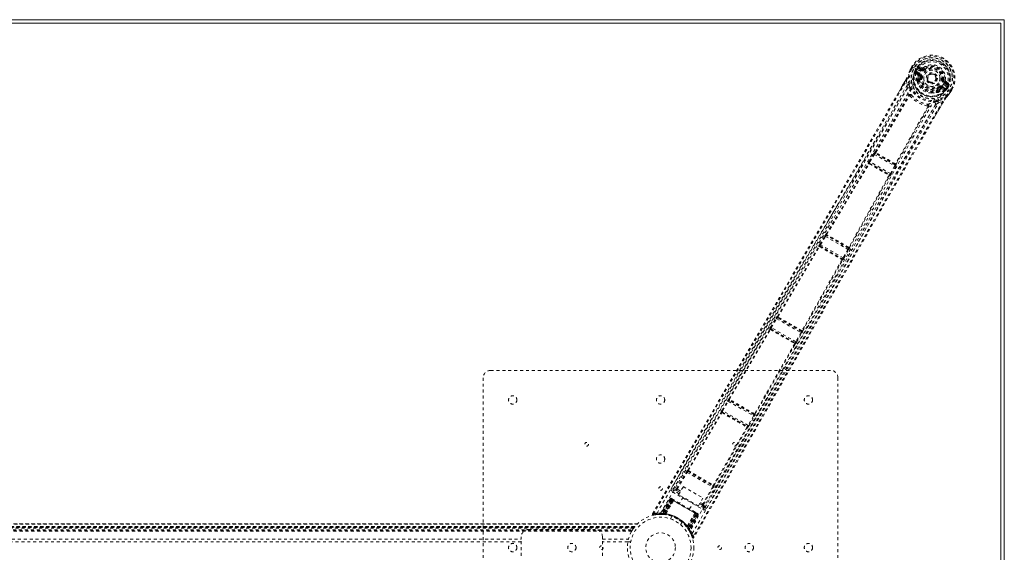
# Model space of a CAD drawing. Header units: inches. Extents: x 13.9 to 73.4, y 20.6 to 56.4.
# Tile 6 of 6: x 40.1 to 73.4, y 38.3 to 56.4. Entities that reach past the tile are written whole.
import ezdxf

# ---------------------------------------------------------------- set-up
doc = ezdxf.new("R2010")
doc.units = ezdxf.units.IN
doc.header["$MEASUREMENT"] = 0
doc.linetypes.add('SLD-Dashed', pattern=[0.075, 0.05, -0.025])
doc.linetypes.add('SLD-Solid', pattern=[0])

msp = doc.modelspace()

# ---------------------------------------------------------------- linework, layer by layer
at = {"color": 7, "linetype": 'SLD-Solid', "lineweight": 15}
for p, q in [((73.386, 56.364), (13.886, 56.364)), ((73.386, 20.614), (73.386, 56.364)), ((73.268, 56.246), (14.004, 56.246)), ((73.268, 56.246), (14.004, 56.246)), ((73.268, 20.732), (73.268, 56.246)), ((73.268, 20.732), (73.268, 56.246))]:
    msp.add_line(p, q, dxfattribs=at)
at = {"color": 7, "linetype": 'SLD-Dashed', "lineweight": 0}
for p, q in [((70.201, 54.665), (70.199, 54.661)), ((70.262, 54.774), (70.224, 54.706)), ((70.264, 54.773), (70.224, 54.704)), ((70.224, 54.706), (70.224, 54.706)), ((70.288, 54.759), (70.25, 54.692)), ((70.266, 54.772), (70.262, 54.774)), ((70.312, 54.745), (70.266, 54.772)), ((70.332, 54.733), (70.312, 54.745)), ((70.458, 54.661), (70.332, 54.733)), ((70.357, 54.635), (70.393, 54.698)), ((70.357, 54.634), (70.357, 54.635)), ((70.383, 54.621), (70.357, 54.634)), ((70.383, 54.62), (70.378, 54.6)), ((70.378, 54.6), (70.386, 54.614)), ((70.419, 54.683), (70.384, 54.621)), ((70.386, 54.614), (70.423, 54.68)), ((70.423, 54.68), (70.419, 54.683)), ((70.458, 54.661), (70.458, 54.661)), ((70.594, 54.647), (70.494, 54.706)), ((70.615, 54.739), (70.5, 54.778)), ((70.509, 54.731), (70.62, 54.691)), ((70.609, 54.673), (70.509, 54.731)), ((70.62, 54.691), (70.609, 54.673)), ((70.693, 54.699), (70.708, 54.679)), ((69.747, 53.795), (70.051, 54.321)), ((70.076, 54.305), (70.102, 54.158)), ((70.14, 54.496), (70.146, 54.513)), ((70.372, 54.578), (70.373, 54.573)), ((70.373, 54.573), (70.376, 54.56)), ((70.466, 54.483), (70.376, 54.56)), ((70.506, 54.494), (70.407, 54.58)), ((70.407, 54.58), (70.518, 54.516)), ((70.422, 54.606), (70.533, 54.542)), ((70.444, 54.269), (70.443, 54.291)), ((70.451, 54.314), (70.47, 54.348)), ((70.492, 54.339), (70.473, 54.305)), ((70.506, 54.494), (70.518, 54.516)), ((70.533, 54.431), (70.525, 54.335)), ((70.533, 54.431), (70.532, 54.453)), ((70.562, 54.427), (70.533, 54.431)), ((71.071, 54.302), (71.063, 54.29)), ((71.075, 54.31), (71.071, 54.302)), ((71.308, 54.333), (71.332, 54.33)), ((71.391, 54.322), (71.332, 54.33)), ((71.332, 54.33), (71.332, 54.322)), ((71.497, 54.202), (71.406, 54.282)), ((71.102, 54.003), (71.18, 54.057)), ((71.102, 53.942), (71.121, 53.975)), ((71.12, 53.928), (71.14, 53.961)), ((71.14, 53.961), (71.224, 54.019)), ((71.18, 54.057), (71.163, 54.081)), ((71.249, 54.065), (71.261, 54.087)), ((71.373, 54.022), (71.249, 54.065)), ((71.259, 54.025), (71.37, 53.986)), ((71.261, 54.087), (71.373, 54.022)), ((71.276, 54.113), (71.388, 54.048)), ((71.438, 54.16), (71.337, 54.219)), ((71.362, 54.262), (71.352, 54.244)), ((71.453, 54.186), (71.352, 54.244)), ((71.362, 54.262), (71.453, 54.186)), ((71.37, 53.986), (71.371, 53.986)), ((71.37, 53.986), (71.37, 53.986)), ((71.384, 53.99), (71.371, 53.986)), ((71.384, 53.99), (71.388, 53.991)), ((71.384, 53.99), (71.384, 53.99)), ((71.419, 54.022), (71.403, 54.001)), ((71.419, 54.022), (71.405, 54.008)), ((71.405, 54.008), (71.413, 54.021)), ((71.413, 54.021), (71.451, 54.087)), ((71.417, 54.107), (71.417, 54.107)), ((71.417, 54.107), (71.563, 54.022)), ((71.42, 54.023), (71.456, 54.084)), ((71.444, 54.006), (71.42, 54.022)), ((71.445, 54.007), (71.444, 54.006)), ((71.482, 54.07), (71.445, 54.007)), ((71.451, 54.087), (71.456, 54.084)), ((71.451, 54.087), (71.451, 54.087)), ((71.548, 53.942), (71.587, 54.009)), ((71.563, 54.022), (71.609, 53.996)), ((71.571, 53.927), (71.611, 53.995)), ((71.613, 53.994), (71.573, 53.927)), ((71.613, 53.994), (71.609, 53.996)), ((69.02, 51.878), (70.147, 53.79)), ((69.041, 51.868), (70.169, 53.781)), ((70.153, 53.807), (70.153, 53.807)), ((70.169, 53.782), (70.169, 53.781)), ((71.104, 53.909), (71.084, 53.899)), ((71.549, 53.887), (71.547, 53.883)), ((71.573, 53.927), (71.573, 53.927)), ((70.799, 53.417), (69.707, 51.484)), ((69.726, 51.47), (70.818, 53.403)), ((70.8, 53.417), (70.8, 53.417)), ((70.831, 53.416), (70.831, 53.416)), ((71.326, 53.585), (71.039, 53.088)), ((71.159, 53.547), (71.3, 53.599)), ((68.813, 51.569), (68.967, 51.82)), ((68.838, 51.554), (68.992, 51.805)), ((68.967, 51.82), (68.982, 51.844)), ((68.992, 51.805), (69.677, 51.41)), ((69.016, 51.879), (69.02, 51.878)), ((69.026, 51.837), (69.03, 51.836)), ((69.688, 51.455), (69.026, 51.837)), ((68.79, 51.491), (68.783, 51.5)), ((68.83, 51.502), (68.823, 51.511)), ((68.823, 51.511), (69.506, 51.116)), ((69.536, 51.151), (68.838, 51.554)), ((69.677, 51.41), (69.536, 51.151)), ((69.562, 51.136), (69.703, 51.396)), ((69.685, 51.458), (69.688, 51.455)), ((69.699, 51.483), (69.699, 51.483)), ((69.703, 51.396), (69.715, 51.421)), ((69.729, 51.467), (69.726, 51.47)), ((69.485, 51.098), (69.485, 51.098)), ((69.506, 51.116), (69.495, 51.118)), ((69.506, 51.078), (69.518, 51.076)), ((67.144, 48.761), (67.314, 49.041)), ((67.169, 48.745), (67.339, 49.025)), ((67.339, 49.025), (68.096, 48.588)), ((67.36, 49.101), (67.362, 49.1)), ((67.37, 49.059), (67.373, 49.059)), ((68.11, 48.632), (67.37, 49.059)), ((65.71, 46.316), (67.116, 48.687)), ((65.73, 46.306), (67.136, 48.677)), ((67.116, 48.687), (67.112, 48.693)), ((67.156, 48.698), (67.152, 48.703)), ((67.152, 48.703), (67.911, 48.265)), ((67.939, 48.301), (67.169, 48.745)), ((68.108, 48.634), (68.11, 48.632)), ((68.151, 48.644), (68.15, 48.646)), ((68.096, 48.588), (67.939, 48.301)), ((67.965, 48.287), (68.122, 48.574)), ((67.896, 48.239), (66.546, 45.835)), ((66.564, 45.822), (67.915, 48.226)), ((67.911, 48.265), (67.904, 48.266)), ((67.915, 48.226), (67.922, 48.225)), ((65.708, 46.316), (65.71, 46.316)), ((65.483, 45.952), (65.663, 46.255)), ((65.508, 45.937), (65.689, 46.24)), ((65.689, 46.24), (66.509, 45.767)), ((65.719, 46.275), (65.72, 46.275)), ((66.524, 45.81), (65.719, 46.275)), ((65.724, 46.273), (65.724, 46.273)), ((64.072, 43.518), (65.453, 45.88)), ((64.092, 43.508), (65.473, 45.87)), ((65.453, 45.88), (65.45, 45.884)), ((65.494, 45.891), (65.491, 45.895)), ((65.491, 45.895), (66.309, 45.423)), ((65.497, 45.889), (65.497, 45.889)), ((66.337, 45.459), (65.508, 45.937)), ((66.509, 45.767), (66.337, 45.459)), ((66.363, 45.444), (66.535, 45.752)), ((66.519, 45.814), (66.52, 45.813)), ((66.523, 45.811), (66.524, 45.81)), ((66.565, 45.821), (66.564, 45.822)), ((66.297, 45.395), (64.942, 43.018)), ((64.96, 43.006), (66.315, 45.382)), ((66.301, 45.425), (66.301, 45.425)), ((66.309, 45.423), (66.304, 45.423)), ((66.315, 45.382), (66.32, 45.382)), ((56.011, 44.489), (67.511, 44.489)), ((55.761, 32.739), (55.761, 44.239)), ((67.761, 44.239), (67.761, 32.739)), ((63.839, 43.138), (64.026, 43.458)), ((63.864, 43.123), (64.052, 43.443)), ((64.052, 43.443), (64.905, 42.95)), ((64.071, 43.519), (64.072, 43.518)), ((64.081, 43.478), (64.083, 43.477)), ((64.92, 42.993), (64.081, 43.478)), ((64.087, 43.476), (64.087, 43.475)), ((62.68, 41.113), (63.81, 43.066)), ((62.699, 41.103), (63.829, 43.056)), ((63.81, 43.066), (63.807, 43.07)), ((63.85, 43.077), (63.848, 43.081)), ((63.848, 43.081), (64.693, 42.592)), ((63.854, 43.075), (63.853, 43.075)), ((64.722, 42.628), (63.864, 43.123)), ((64.916, 42.997), (64.916, 42.997)), ((64.919, 42.995), (64.92, 42.993)), ((64.961, 43.004), (64.96, 43.006)), ((64.905, 42.95), (64.722, 42.628)), ((64.748, 42.613), (64.931, 42.936)), ((64.682, 42.564), (63.555, 40.608)), ((63.573, 40.597), (64.7, 42.552)), ((64.686, 42.594), (64.685, 42.595)), ((64.693, 42.592), (64.689, 42.593)), ((64.7, 42.552), (64.704, 42.552)), ((62.303, 40.482), (62.634, 41.052)), ((62.329, 40.467), (62.66, 41.037)), ((62.66, 41.037), (63.518, 40.542)), ((62.679, 41.113), (62.68, 41.113)), ((62.689, 41.072), (62.69, 41.072)), ((62.689, 41.072), (63.533, 40.585)), ((62.134, 40.496), (62.186, 40.466)), ((62.166, 40.373), (63.189, 39.782)), ((62.186, 40.466), (62.182, 40.456)), ((62.186, 40.465), (62.182, 40.456)), ((62.188, 40.469), (62.187, 40.468)), ((62.389, 40.314), (62.196, 40.425)), ((62.305, 40.429), (62.418, 40.363)), ((62.44, 40.402), (62.329, 40.467)), ((62.371, 40.282), (62.528, 40.554)), ((62.528, 40.554), (63.194, 40.169)), ((63.518, 40.542), (63.189, 39.97)), ((63.215, 39.955), (63.544, 40.527)), ((63.533, 40.586), (63.533, 40.585)), ((63.574, 40.596), (63.573, 40.597)), ((62.085, 40.145), (61.764, 39.631)), ((62.097, 40.138), (61.78, 39.631)), ((62.115, 40.132), (61.8, 39.628)), ((62.113, 40.129), (61.802, 39.631)), ((61.84, 39.643), (62.119, 40.125)), ((62.131, 40.119), (61.855, 39.642)), ((62.147, 40.109), (61.875, 39.64)), ((61.878, 39.627), (62.171, 40.096)), ((62.172, 40.095), (61.88, 39.627)), ((61.929, 39.63), (62.195, 40.081)), ((62.198, 40.08), (61.933, 39.63)), ((62.097, 40.138), (62.085, 40.145)), ((62.085, 40.145), (62.119, 40.125)), ((62.171, 40.096), (62.113, 40.129)), ((62.119, 40.125), (62.998, 39.618)), ((62.987, 39.624), (62.131, 40.119)), ((62.147, 40.109), (62.971, 39.634)), ((62.2, 40.112), (62.153, 40.139)), ((62.171, 40.096), (62.172, 40.095)), ((62.198, 40.08), (62.195, 40.081)), ((63.037, 39.897), (62.371, 40.282)), ((62.521, 40.195), (62.404, 39.994)), ((62.742, 39.799), (62.858, 40)), ((63.194, 40.169), (63.037, 39.897)), ((63.084, 39.979), (63.168, 39.93)), ((63.106, 40.018), (63.189, 39.97)), ((61.491, 39.636), (61.517, 39.621)), ((61.764, 39.631), (61.78, 39.631)), ((61.802, 39.631), (61.878, 39.627)), ((61.838, 39.614), (61.84, 39.643)), ((61.872, 39.611), (61.875, 39.64)), ((61.88, 39.627), (61.878, 39.627)), ((61.929, 39.63), (61.933, 39.63)), ((62.663, 39.209), (62.92, 39.663)), ((62.922, 39.662), (62.665, 39.205)), ((62.687, 39.161), (62.946, 39.648)), ((62.947, 39.647), (62.688, 39.16)), ((62.7, 39.164), (62.971, 39.634)), ((62.922, 39.662), (62.92, 39.663)), ((62.993, 39.654), (62.946, 39.681)), ((62.946, 39.648), (62.947, 39.647)), ((63.005, 39.614), (62.947, 39.647)), ((63.219, 39.834), (63.055, 39.929)), ((63.253, 39.837), (63.26, 39.846)), ((63.253, 39.837), (63.259, 39.845)), ((63.26, 39.846), (63.313, 39.816)), ((63.261, 39.848), (63.262, 39.849)), ((60.976, 39.294), (26.295, 39.294)), ((26.297, 39.294), (60.975, 39.294)), ((60.974, 39.294), (26.297, 39.294)), ((60.975, 39.294), (60.974, 39.294)), ((61.655, 39.611), (61.523, 39.591)), ((61.636, 39.61), (61.66, 39.614)), ((61.783, 39.616), (61.662, 39.612)), ((61.739, 39.617), (61.755, 39.617)), ((61.776, 39.617), (61.851, 39.613)), ((61.851, 39.613), (61.852, 39.613)), ((61.854, 39.613), (61.852, 39.613)), ((61.903, 39.606), (61.869, 39.609)), ((62.141, 39.548), (62.093, 39.464)), ((62.439, 39.264), (62.487, 39.348)), ((62.987, 39.624), (62.712, 39.147)), ((62.999, 39.618), (62.72, 39.135)), ((62.727, 39.093), (63.006, 39.617)), ((63.005, 39.614), (62.729, 39.095)), ((63.021, 39.605), (62.74, 39.077)), ((63.032, 39.598), (62.748, 39.063)), ((62.987, 39.624), (63.021, 39.605)), ((63.032, 39.598), (63.021, 39.605)), ((26.309, 39.282), (60.963, 39.282)), ((26.379, 39.204), (60.892, 39.204)), ((60.892, 39.204), (26.379, 39.204)), ((60.888, 39.2), (26.383, 39.2)), ((26.386, 39.196), (60.885, 39.196)), ((60.885, 39.196), (26.386, 39.196)), ((60.881, 39.19), (26.391, 39.19)), ((26.398, 39.181), (60.873, 39.181)), ((26.399, 39.18), (60.872, 39.18)), ((60.871, 39.178), (26.4, 39.178)), ((60.869, 39.176), (26.402, 39.176)), ((60.847, 39.145), (26.425, 39.145)), ((26.463, 39.088), (60.808, 39.088)), ((26.479, 39.062), (60.793, 39.062)), ((26.489, 39.045), (60.782, 39.045)), ((57.296, 39.104), (59.546, 39.104)), ((60.808, 39.088), (60.811, 39.092)), ((60.857, 39.16), (60.885, 39.196)), ((60.888, 39.2), (60.892, 39.204)), ((62.646, 39.188), (62.65, 39.183)), ((62.663, 39.209), (62.665, 39.205)), ((62.7, 39.164), (62.677, 39.147)), ((62.688, 39.16), (62.687, 39.161)), ((62.687, 39.132), (62.688, 39.131)), ((62.688, 39.16), (62.729, 39.095)), ((62.688, 39.13), (62.689, 39.129)), ((62.689, 39.129), (62.73, 39.066)), ((62.695, 39.121), (62.696, 39.118)), ((62.737, 39.055), (62.745, 39.041)), ((62.74, 39.077), (62.748, 39.063)), ((62.74, 39.048), (62.748, 39.034)), ((30.226, 38.771), (57.046, 38.771)), ((57.046, 38.687), (30.226, 38.687)), ((57.046, 38.771), (57.046, 38.854)), ((57.046, 38.208), (57.046, 38.771)), ((59.796, 38.854), (59.796, 38.771)), ((59.796, 38.208), (59.796, 38.771)), ((59.796, 38.771), (60.672, 38.771)), ((60.653, 38.687), (59.796, 38.687)), ((60.75, 38.689), (60.654, 38.689))]:
    msp.add_line(p, q, dxfattribs=at)
at = {"color": 7, "linetype": 'SLD-Dashed', "lineweight": 0, "flags": 128}
for points in [[(61.641, 39.658), (62.86, 41.775), (64.085, 43.887), (65.317, 45.994), (66.558, 48.092), (67.539, 49.736), (68.521, 51.376), (69.497, 53.016), (70.458, 54.661)], [(61.763, 39.652), (62.98, 41.764), (64.202, 43.871), (65.432, 45.972), (66.673, 48.065), (67.653, 49.704), (68.634, 51.339), (69.609, 52.976), (70.568, 54.618)], [(70.199, 54.661), (70.165, 54.575), (70.142, 54.503)], [(70.201, 54.665), (70.168, 54.582), (70.146, 54.513)], [(70.25, 54.691), (70.246, 54.688), (70.233, 54.682), (70.23, 54.68), (70.226, 54.676), (70.223, 54.672), (70.222, 54.671), (70.22, 54.67), (70.216, 54.671), (70.213, 54.672), (70.211, 54.672), (70.21, 54.671), (70.207, 54.668), (70.202, 54.661), (70.201, 54.66), (70.2, 54.659), (70.199, 54.66), (70.199, 54.661)], [(70.25, 54.692), (70.244, 54.694), (70.239, 54.697), (70.234, 54.7), (70.23, 54.702), (70.227, 54.704), (70.225, 54.706), (70.224, 54.706), (70.224, 54.706)], [(70.262, 54.774), (70.262, 54.774), (70.263, 54.773), (70.265, 54.772), (70.268, 54.77), (70.272, 54.768), (70.277, 54.765), (70.282, 54.762), (70.288, 54.759)], [(70.383, 54.62), (70.383, 54.621), (70.383, 54.621)], [(70.386, 54.614), (70.404, 54.613), (70.422, 54.606)], [(70.494, 54.706), (70.476, 54.721), (70.465, 54.742)], [(70.509, 54.731), (70.508, 54.731), (70.507, 54.729), (70.506, 54.727), (70.504, 54.724), (70.502, 54.72), (70.499, 54.715), (70.496, 54.71), (70.494, 54.706)], [(71.325, 54.181), (71.359, 54.253), (71.376, 54.332), (71.376, 54.413), (71.358, 54.494), (71.325, 54.57), (71.278, 54.64), (71.218, 54.7), (71.148, 54.749), (71.071, 54.785), (70.989, 54.806), (70.905, 54.813), (70.822, 54.803), (70.744, 54.778), (70.673, 54.738), (70.613, 54.683), (70.568, 54.618)], [(70.594, 54.647), (70.597, 54.652), (70.6, 54.657), (70.603, 54.661), (70.605, 54.665), (70.607, 54.669), (70.608, 54.671), (70.609, 54.673), (70.609, 54.673)], [(70.726, 54.656), (70.722, 54.66), (70.719, 54.664), (70.716, 54.669), (70.713, 54.672), (70.711, 54.675), (70.709, 54.677), (70.708, 54.679), (70.708, 54.679)], [(61.517, 39.621), (61.989, 40.428), (62.48, 41.267), (62.99, 42.137), (63.379, 42.8), (63.43, 42.889), (63.482, 42.977), (63.534, 43.066), (63.586, 43.155), (63.638, 43.244), (63.701, 43.351), (63.887, 43.668), (64.056, 43.957), (64.209, 44.219), (64.346, 44.453), (64.603, 44.891), (64.828, 45.275), (65.16, 45.842), (65.463, 46.36), (65.736, 46.827), (66.043, 47.352), (66.356, 47.887), (66.96, 48.922), (67.603, 50.024), (68.222, 51.089), (68.844, 52.163), (69.469, 53.246), (70.076, 54.305)], [(70.052, 54.32), (69.914, 54.079), (69.795, 53.871), (69.75, 53.792)], [(70.051, 54.321), (70.051, 54.321), (70.052, 54.32), (70.054, 54.319), (70.057, 54.317), (70.06, 54.315), (70.065, 54.312), (70.07, 54.309), (70.076, 54.305)], [(70.159, 54.172), (70.134, 54.328), (70.142, 54.503)], [(70.146, 54.513), (70.143, 54.508), (70.142, 54.503)], [(70.422, 54.606), (70.419, 54.601), (70.416, 54.596), (70.413, 54.592), (70.411, 54.588), (70.409, 54.585), (70.408, 54.582), (70.407, 54.581), (70.407, 54.58)], [(70.443, 54.291), (70.443, 54.292), (70.451, 54.314)], [(70.478, 54.45), (70.475, 54.472), (70.466, 54.483)], [(70.47, 54.348), (70.471, 54.395), (70.478, 54.45)], [(70.533, 54.542), (70.531, 54.537), (70.528, 54.532), (70.525, 54.527), (70.523, 54.523), (70.521, 54.52), (70.52, 54.518), (70.519, 54.516), (70.518, 54.516)], [(70.592, 54.424), (70.586, 54.424), (70.581, 54.425), (70.576, 54.426), (70.571, 54.426), (70.568, 54.427), (70.565, 54.427), (70.563, 54.427), (70.562, 54.427)], [(71.279, 54.336), (71.284, 54.336), (71.29, 54.335), (71.295, 54.334), (71.299, 54.334), (71.303, 54.333), (71.306, 54.333), (71.308, 54.333), (71.308, 54.333)], [(70.102, 54.158), (69.724, 53.5), (69.328, 52.812), (68.912, 52.094), (68.477, 51.344), (68.049, 50.608), (67.688, 49.988), (67.343, 49.396), (66.972, 48.761), (66.575, 48.082), (66.453, 47.874), (66.329, 47.662), (66.203, 47.446), (66.093, 47.258), (66.004, 47.106), (65.91, 46.946), (65.812, 46.778), (65.71, 46.603), (65.503, 46.25), (65.281, 45.87), (65.042, 45.463), (64.995, 45.383), (64.984, 45.363), (64.975, 45.348), (64.963, 45.328), (64.949, 45.303), (64.931, 45.273), (64.91, 45.237), (64.836, 45.11), (64.738, 44.943), (64.636, 44.77), (64.518, 44.568), (64.382, 44.337), (64.324, 44.238), (64.264, 44.134), (64.201, 44.026), (64.135, 43.914), (64.093, 43.843), (64.053, 43.774), (63.631, 43.053), (63.224, 42.359), (62.839, 41.701), (62.476, 41.081), (62.134, 40.496)], [(70.098, 54.031), (68.133, 50.633), (66.154, 47.243), (64.17, 43.855), (62.186, 40.466)], [(71.325, 54.181), (70.365, 52.499), (69.419, 50.806), (68.476, 49.109), (67.53, 47.41), (66.576, 45.713), (65.316, 43.496), (64.045, 41.283), (62.766, 39.072)], [(62.833, 38.97), (64.056, 41.084), (65.274, 43.201), (66.482, 45.321), (67.678, 47.446), (68.611, 49.117), (69.541, 50.787), (70.473, 52.452), (71.417, 54.107)], [(70.153, 53.807), (70.118, 53.918), (70.098, 54.031)], [(70.198, 54.048), (70.201, 54.035), (70.203, 54.027)], [(70.444, 54.269), (70.478, 54.173), (70.51, 54.12)], [(71.145, 54.104), (71.148, 54.1), (71.151, 54.096), (71.154, 54.091), (71.157, 54.088), (71.159, 54.085), (71.161, 54.083), (71.162, 54.081), (71.163, 54.081)], [(71.224, 54.019), (71.245, 54.027), (71.259, 54.025)], [(71.276, 54.113), (71.273, 54.108), (71.27, 54.103), (71.268, 54.099), (71.266, 54.095), (71.264, 54.092), (71.262, 54.089), (71.261, 54.087), (71.261, 54.087)], [(71.337, 54.219), (71.34, 54.223), (71.343, 54.228), (71.345, 54.233), (71.347, 54.237), (71.349, 54.24), (71.351, 54.242), (71.352, 54.244), (71.352, 54.244)], [(71.373, 54.022), (71.373, 54.023), (71.374, 54.025), (71.376, 54.027), (71.377, 54.03), (71.38, 54.034), (71.382, 54.039), (71.385, 54.043), (71.388, 54.048)], [(71.388, 54.048), (71.402, 54.037), (71.413, 54.021)], [(71.42, 54.022), (71.419, 54.022), (71.419, 54.022)], [(71.438, 54.16), (71.441, 54.165), (71.444, 54.17), (71.446, 54.174), (71.448, 54.178), (71.45, 54.182), (71.452, 54.184), (71.453, 54.186), (71.453, 54.186)], [(71.484, 54.154), (71.46, 54.153), (71.438, 54.16)], [(71.587, 54.009), (71.592, 54.005), (71.598, 54.002), (71.603, 54), (71.607, 53.997), (71.61, 53.995), (71.612, 53.994), (71.613, 53.994), (71.613, 53.994)], [(61.491, 39.636), (63.638, 43.303), (65.785, 46.971), (67.927, 50.641), (69.747, 53.795)], [(70.196, 53.788), (70.197, 53.799), (70.196, 53.809), (70.191, 53.817), (70.185, 53.821), (70.177, 53.823), (70.168, 53.821), (70.16, 53.815), (70.153, 53.807)], [(70.924, 53.882), (70.984, 53.88), (71.084, 53.899)], [(71.12, 53.928), (71.105, 53.91), (71.104, 53.909)], [(71.438, 53.754), (71.291, 53.66), (71.143, 53.604)], [(71.418, 53.727), (71.387, 53.683), (71.326, 53.585)], [(71.445, 53.763), (71.432, 53.747), (71.418, 53.727)], [(71.438, 53.754), (71.489, 53.81), (71.546, 53.883)], [(71.438, 53.754), (71.442, 53.758), (71.445, 53.763)], [(71.549, 53.887), (71.494, 53.817), (71.445, 53.763)], [(71.546, 53.883), (71.545, 53.882), (71.545, 53.883), (71.544, 53.884), (71.545, 53.885), (71.548, 53.893), (71.55, 53.897), (71.549, 53.898), (71.549, 53.9), (71.546, 53.902), (71.545, 53.904), (71.544, 53.905), (71.544, 53.907), (71.546, 53.914), (71.548, 53.919), (71.548, 53.923), (71.547, 53.933), (71.547, 53.937), (71.548, 53.942)], [(71.548, 53.942), (71.553, 53.939), (71.558, 53.935), (71.563, 53.933), (71.567, 53.93), (71.57, 53.929), (71.573, 53.927), (71.574, 53.927), (71.573, 53.927)], [(71.3, 53.599), (70.629, 52.444), (69.952, 51.272), (69.265, 50.077), (68.606, 48.926), (67.928, 47.74), (67.252, 46.553), (66.608, 45.423), (66.037, 44.421), (65.638, 43.721), (64.983, 42.569), (64.418, 41.576), (63.879, 40.629), (63.36, 39.718), (62.863, 38.844)], [(63.26, 39.846), (65.203, 43.258), (67.145, 46.67), (69.091, 50.08), (71.052, 53.48)], [(63.313, 39.816), (63.615, 40.347), (63.935, 40.909), (64.272, 41.502), (64.627, 42.126), (64.994, 42.77), (65.044, 42.857), (65.093, 42.944), (65.143, 43.032), (65.193, 43.12), (65.244, 43.209), (65.307, 43.32), (65.498, 43.655), (65.667, 43.953), (65.816, 44.214), (65.944, 44.439), (66.014, 44.562), (66.076, 44.671), (66.129, 44.765), (66.174, 44.844), (66.211, 44.908), (66.238, 44.957), (66.303, 45.07), (66.389, 45.222), (66.648, 45.676), (66.886, 46.094), (67, 46.294), (67.108, 46.485), (67.212, 46.667), (67.341, 46.893), (67.47, 47.12), (67.597, 47.343), (67.72, 47.559), (68.275, 48.531), (68.865, 49.564), (69.432, 50.553), (70.007, 51.555), (70.589, 52.563), (71.159, 53.547)], [(70.831, 53.416), (70.834, 53.426), (70.835, 53.436), (70.832, 53.444), (70.827, 53.451), (70.819, 53.454), (70.81, 53.454), (70.801, 53.451), (70.792, 53.444)], [(70.831, 53.416), (70.943, 53.441), (71.052, 53.48)], [(71.016, 53.575), (71.004, 53.572), (70.996, 53.57)], [(71.036, 53.089), (71.158, 53.299), (71.325, 53.585)], [(71.326, 53.585), (71.326, 53.584), (71.325, 53.585), (71.323, 53.586), (71.32, 53.588), (71.316, 53.59), (71.311, 53.592), (71.306, 53.595), (71.3, 53.599)], [(71.039, 53.088), (69.201, 49.905), (67.094, 46.216), (64.991, 42.522), (62.889, 38.829)], [(68.967, 51.82), (68.97, 51.819), (68.975, 51.815), (68.984, 51.81), (68.992, 51.805)], [(69.041, 51.868), (69.034, 51.868), (69.028, 51.866), (69.023, 51.862), (69.02, 51.857), (69.019, 51.852), (69.021, 51.846), (69.025, 51.841), (69.03, 51.836)], [(69.041, 51.868), (69.042, 51.864), (69.043, 51.862), (69.043, 51.861), (69.044, 51.861)], [(67.362, 49.1), (68.077, 50.296), (68.79, 51.491)], [(67.383, 49.091), (68.098, 50.287), (68.811, 51.482)], [(68.83, 51.502), (68.825, 51.504), (68.819, 51.505), (68.814, 51.504), (68.81, 51.501), (68.808, 51.497), (68.807, 51.492), (68.808, 51.487), (68.811, 51.482)], [(68.818, 51.483), (68.817, 51.483), (68.816, 51.483), (68.815, 51.483), (68.811, 51.482)], [(68.813, 51.569), (68.814, 51.569), (68.816, 51.567), (68.818, 51.566), (68.821, 51.564), (68.825, 51.562), (68.829, 51.559), (68.833, 51.557), (68.838, 51.554)], [(69.677, 51.41), (69.686, 51.405), (69.694, 51.4), (69.7, 51.397), (69.703, 51.396)], [(69.685, 51.458), (69.691, 51.456), (69.698, 51.455), (69.704, 51.457), (69.708, 51.46), (69.711, 51.465), (69.712, 51.471), (69.71, 51.478), (69.707, 51.484)], [(69.699, 51.483), (69.7, 51.482), (69.701, 51.482), (69.703, 51.482), (69.707, 51.484)], [(69.487, 51.092), (68.809, 49.876), (68.131, 48.659)], [(68.15, 48.646), (68.828, 49.863), (69.506, 51.078)], [(69.487, 51.092), (69.493, 51.092), (69.499, 51.093), (69.503, 51.096), (69.505, 51.1), (69.505, 51.105), (69.504, 51.11), (69.5, 51.114), (69.495, 51.118)], [(69.536, 51.151), (69.541, 51.148), (69.545, 51.146), (69.55, 51.143), (69.553, 51.141), (69.557, 51.139), (69.559, 51.138), (69.561, 51.137), (69.562, 51.136)], [(67.314, 49.041), (67.316, 49.039), (67.322, 49.036), (67.33, 49.031), (67.339, 49.025)], [(67.324, 49.057), (67.322, 49.053), (67.316, 49.04)], [(67.383, 49.091), (67.376, 49.091), (67.37, 49.089), (67.365, 49.085), (67.362, 49.08), (67.361, 49.075), (67.363, 49.069), (67.367, 49.063), (67.373, 49.059)], [(67.156, 48.698), (67.15, 48.7), (67.144, 48.701), (67.139, 48.7), (67.135, 48.697), (67.132, 48.693), (67.132, 48.688), (67.133, 48.683), (67.136, 48.677)], [(67.143, 48.679), (67.142, 48.679), (67.141, 48.679), (67.139, 48.679), (67.136, 48.677)], [(67.144, 48.761), (67.145, 48.76), (67.146, 48.759), (67.149, 48.758), (67.152, 48.756), (67.156, 48.754), (67.16, 48.751), (67.165, 48.748), (67.169, 48.745)], [(68.108, 48.634), (68.115, 48.632), (68.122, 48.631), (68.128, 48.632), (68.132, 48.636), (68.135, 48.641), (68.136, 48.646), (68.134, 48.653), (68.131, 48.659)], [(68.123, 48.657), (68.124, 48.657), (68.125, 48.657), (68.127, 48.657), (68.131, 48.659)], [(67.939, 48.301), (67.943, 48.299), (67.948, 48.296), (67.952, 48.294), (67.956, 48.292), (67.959, 48.29), (67.962, 48.288), (67.964, 48.288), (67.965, 48.287)], [(68.096, 48.588), (68.105, 48.583), (68.113, 48.579), (68.119, 48.576), (68.122, 48.574)], [(68.12, 48.575), (68.128, 48.587), (68.131, 48.591)], [(67.896, 48.239), (67.902, 48.239), (67.908, 48.24), (67.912, 48.243), (67.914, 48.247), (67.914, 48.252), (67.912, 48.257), (67.909, 48.262), (67.904, 48.266)], [(65.73, 46.306), (65.723, 46.306), (65.717, 46.304), (65.712, 46.3), (65.709, 46.295), (65.709, 46.29), (65.711, 46.284), (65.715, 46.279), (65.72, 46.275)], [(65.73, 46.306), (65.73, 46.302), (65.731, 46.3), (65.731, 46.299), (65.732, 46.299)], [(65.483, 45.952), (65.484, 45.952), (65.485, 45.951), (65.488, 45.949), (65.491, 45.947), (65.495, 45.945), (65.499, 45.943), (65.504, 45.94), (65.508, 45.937)], [(65.663, 46.255), (65.666, 46.254), (65.672, 46.25), (65.68, 46.245), (65.689, 46.24)], [(65.674, 46.271), (65.671, 46.267), (65.665, 46.254)], [(65.494, 45.891), (65.488, 45.893), (65.482, 45.894), (65.476, 45.893), (65.472, 45.89), (65.47, 45.886), (65.469, 45.881), (65.47, 45.876), (65.473, 45.87)], [(65.48, 45.871), (65.479, 45.872), (65.478, 45.872), (65.476, 45.872), (65.473, 45.87)], [(66.509, 45.767), (66.518, 45.762), (66.526, 45.757), (66.532, 45.753), (66.535, 45.752)], [(66.523, 45.811), (66.53, 45.808), (66.536, 45.808), (66.542, 45.809), (66.547, 45.812), (66.55, 45.817), (66.55, 45.823), (66.549, 45.829), (66.546, 45.835)], [(66.533, 45.753), (66.541, 45.764), (66.544, 45.769)], [(66.538, 45.833), (66.539, 45.833), (66.54, 45.833), (66.542, 45.833), (66.546, 45.835)], [(66.297, 45.395), (66.297, 45.398), (66.296, 45.4), (66.295, 45.401), (66.294, 45.401)], [(66.297, 45.395), (66.303, 45.395), (66.308, 45.397), (66.312, 45.4), (66.315, 45.404), (66.315, 45.409), (66.313, 45.414), (66.309, 45.419), (66.304, 45.423)], [(66.337, 45.459), (66.342, 45.456), (66.346, 45.453), (66.351, 45.451), (66.354, 45.449), (66.358, 45.447), (66.36, 45.446), (66.362, 45.445), (66.363, 45.444)], [(63.543, 40.341), (63.762, 40.726), (64.044, 41.222), (64.307, 41.684), (64.551, 42.112), (64.771, 42.5), (64.973, 42.854), (65.156, 43.176), (65.32, 43.465), (65.545, 43.86), (65.692, 44.118)], [(64.026, 43.458), (64.029, 43.456), (64.035, 43.453), (64.043, 43.448), (64.052, 43.443)], [(64.035, 43.471), (64.033, 43.467), (64.028, 43.457)], [(64.092, 43.509), (64.085, 43.508), (64.079, 43.506), (64.075, 43.503), (64.072, 43.498), (64.072, 43.492), (64.074, 43.487), (64.078, 43.482), (64.083, 43.477)], [(64.092, 43.509), (64.092, 43.504), (64.093, 43.503), (64.094, 43.502), (64.094, 43.501)], [(63.85, 43.077), (63.844, 43.08), (63.838, 43.08), (63.833, 43.079), (63.828, 43.077), (63.826, 43.072), (63.825, 43.067), (63.826, 43.062), (63.829, 43.056)], [(63.836, 43.057), (63.835, 43.058), (63.834, 43.058), (63.832, 43.058), (63.829, 43.056)], [(63.839, 43.138), (63.84, 43.138), (63.841, 43.137), (63.844, 43.135), (63.847, 43.133), (63.851, 43.131), (63.855, 43.128), (63.86, 43.126), (63.864, 43.123)], [(64.919, 42.995), (64.926, 42.992), (64.932, 42.991), (64.938, 42.992), (64.943, 42.996), (64.945, 43), (64.946, 43.006), (64.945, 43.012), (64.942, 43.018)], [(64.934, 43.016), (64.935, 43.016), (64.936, 43.016), (64.938, 43.016), (64.942, 43.018)], [(64.722, 42.628), (64.727, 42.625), (64.731, 42.623), (64.735, 42.62), (64.739, 42.618), (64.743, 42.616), (64.745, 42.615), (64.747, 42.614), (64.748, 42.613)], [(64.905, 42.95), (64.914, 42.945), (64.922, 42.94), (64.928, 42.937), (64.931, 42.936)], [(64.929, 42.937), (64.936, 42.946), (64.938, 42.949)], [(64.682, 42.564), (64.681, 42.568), (64.681, 42.569), (64.68, 42.57), (64.679, 42.57)], [(64.682, 42.564), (64.688, 42.564), (64.693, 42.566), (64.697, 42.569), (64.7, 42.574), (64.7, 42.579), (64.698, 42.584), (64.694, 42.589), (64.689, 42.593)], [(62.634, 41.052), (62.635, 41.052), (62.637, 41.051), (62.64, 41.049), (62.643, 41.047), (62.647, 41.045), (62.651, 41.043), (62.655, 41.04), (62.66, 41.037)], [(62.699, 41.103), (62.692, 41.102), (62.687, 41.1), (62.682, 41.097), (62.68, 41.092), (62.679, 41.087), (62.681, 41.081), (62.685, 41.076), (62.69, 41.072)], [(62.694, 41.07), (62.796, 41.011), (62.899, 40.952), (63.002, 40.892), (63.106, 40.832), (63.201, 40.777), (63.296, 40.722), (63.388, 40.67), (63.459, 40.629), (63.529, 40.588)], [(62.699, 41.103), (62.699, 41.099), (62.7, 41.097), (62.701, 41.096), (62.701, 41.095)], [(62.701, 41.095), (62.911, 40.975), (63.124, 40.851), (63.338, 40.728), (63.547, 40.607)], [(62.196, 40.425), (62.196, 40.424), (62.194, 40.421), (62.191, 40.416), (62.187, 40.409), (62.183, 40.401), (62.178, 40.393), (62.172, 40.383), (62.166, 40.373)], [(62.186, 40.466), (62.22, 40.479), (62.294, 40.469)], [(62.196, 40.425), (62.231, 40.438), (62.305, 40.429)], [(62.303, 40.482), (62.306, 40.48), (62.312, 40.477), (62.319, 40.472), (62.329, 40.467)], [(63.518, 40.542), (63.527, 40.537), (63.535, 40.532), (63.541, 40.529), (63.544, 40.527)], [(63.533, 40.586), (63.539, 40.583), (63.545, 40.582), (63.551, 40.584), (63.556, 40.587), (63.558, 40.591), (63.559, 40.597), (63.558, 40.603), (63.555, 40.608)], [(62.131, 40.119), (62.118, 40.126), (62.107, 40.132), (62.1, 40.136), (62.097, 40.138)], [(62.113, 40.129), (62.113, 40.129), (62.115, 40.128), (62.118, 40.126), (62.122, 40.124), (62.127, 40.121), (62.133, 40.117), (62.14, 40.113), (62.147, 40.109)], [(62.146, 40.144), (62.142, 40.145), (62.14, 40.147), (62.138, 40.148), (62.137, 40.148)], [(62.195, 40.081), (62.187, 40.086), (62.179, 40.091), (62.174, 40.093), (62.172, 40.095)], [(62.195, 40.081), (62.199, 40.086), (62.202, 40.091), (62.205, 40.094), (62.208, 40.098), (62.211, 40.1), (62.214, 40.101), (62.216, 40.102), (62.218, 40.102)], [(62.92, 39.663), (62.741, 39.767), (62.559, 39.872), (62.377, 39.976), (62.198, 40.08)], [(62.218, 40.102), (62.216, 40.103), (62.214, 40.104), (62.213, 40.105), (62.212, 40.105)], [(62.928, 39.692), (62.752, 39.794), (62.573, 39.897), (62.395, 40), (62.219, 40.101)], [(63.215, 39.955), (63.212, 39.957), (63.206, 39.96), (63.198, 39.965), (63.189, 39.97)], [(61.917, 39.606), (61.919, 39.606), (61.92, 39.607), (61.922, 39.609), (61.923, 39.612), (61.925, 39.616), (61.926, 39.62), (61.928, 39.625), (61.929, 39.63)], [(62.928, 39.692), (62.93, 39.688), (62.93, 39.681), (62.927, 39.671), (62.922, 39.662)], [(62.946, 39.648), (62.943, 39.65), (62.938, 39.653), (62.931, 39.657), (62.922, 39.662)], [(62.934, 39.688), (62.934, 39.688), (62.932, 39.689), (62.931, 39.69), (62.928, 39.692)], [(62.971, 39.634), (62.978, 39.63), (62.984, 39.626), (62.991, 39.622), (62.996, 39.619), (63, 39.617), (63.003, 39.615), (63.005, 39.614), (63.005, 39.614)], [(63.009, 39.645), (63.009, 39.645), (63.007, 39.646), (63.004, 39.648), (63.001, 39.65)], [(63.168, 39.93), (63.214, 39.871), (63.219, 39.834)], [(63.189, 39.782), (63.201, 39.802), (63.21, 39.819), (63.217, 39.83), (63.219, 39.834)], [(63.26, 39.846), (63.255, 39.882), (63.209, 39.941)], [(61.82, 39.615), (61.829, 39.615), (61.838, 39.617)], [(62.999, 39.618), (63.012, 39.61), (63.023, 39.604), (63.027, 39.601), (63.03, 39.6), (63.032, 39.598)], [(62.65, 39.183), (62.649, 39.184), (62.649, 39.186), (62.65, 39.189), (62.652, 39.192), (62.654, 39.195), (62.657, 39.198), (62.661, 39.202), (62.665, 39.205)], [(62.748, 39.034), (62.747, 39.036), (62.747, 39.036)], [(60.653, 38.683), (60.653, 38.685), (60.653, 38.687)], [(62.837, 38.836), (62.841, 38.829), (62.847, 38.823), (62.854, 38.818), (62.861, 38.816), (62.869, 38.815), (62.876, 38.817), (62.882, 38.821), (62.887, 38.827)], [(62.889, 38.829), (62.888, 38.83), (62.887, 38.83), (62.881, 38.833), (62.873, 38.838), (62.868, 38.841), (62.863, 38.844)]]:
    msp.add_lwpolyline(points, dxfattribs=at)
at = {"color": 7, "linetype": 'SLD-Dashed', "lineweight": 0}
for centre, radius in [((70.935, 54.38), 0.7), ((70.935, 54.38), 0.69), ((70.935, 54.38), 0.623), ((70.935, 54.38), 0.32), ((70.935, 54.38), 0.275), ((70.935, 54.38), 0.188), ((70.935, 54.38), 0.157), ((70.935, 54.38), 0.142), ((70.935, 54.38), 0.14), ((70.935, 54.38), 0.138), ((56.761, 43.489), 0.141), ((61.761, 43.489), 0.141), ((66.761, 43.489), 0.141), ((59.261, 41.989), 0.0625), ((64.261, 41.989), 0.0625), ((61.761, 41.489), 0.141), ((61.761, 40.489), 0.0625), ((61.761, 38.489), 1.125), ((61.761, 38.489), 1.03), ((61.761, 38.489), 0.5), ((56.761, 38.489), 0.141), ((58.761, 38.489), 0.141), ((64.761, 38.489), 0.141), ((66.761, 38.489), 0.141), ((59.761, 38.489), 0.0625), ((63.761, 38.489), 0.0625)]:
    msp.add_circle(centre, radius, dxfattribs=at)
for centre, radius, start, end in [((70.935, 54.38), 0.78, 330.3208, 149.6784), ((70.935, 54.38), 0.78, 330, 149.6863), ((70.935, 54.38), 0.75, 330.3209, 149.6791), ((70.935, 54.38), 0.629, 330.4094, 149.5862), ((70.935, 54.38), 0.599, 330.4095, 149.5861), ((70.935, 54.38), 0.788, 159.1184, 320.8816), ((70.935, 54.38), 0.753, 155.5814, 324.4205), ((70.594, 54.478), 0.435, 148.3325, 155.6161), ((70.935, 54.29), 0.824, 149.6525, 152.9142), ((70.935, 54.38), 0.632, 156.2981, 323.7019), ((70.935, 54.38), 0.602, 156.4998, 319.3934), ((70.935, 54.38), 0.593, 142.3909, 149.5868), ((70.937, 54.384), 0.554, 330.0502, 149.957), ((70.372, 54.282), 0.389, 59.6814, 77.1652), ((70.628, 54.617), 0.206, 128.3348, 142.3473), ((70.523, 54.758), 0.0299, 137.8959, 241.9526), ((70.654, 54.75), 0.119, 240.0006, 307.2259), ((70.635, 54.717), 0.0301, 132.3809, 238.5443), ((70.654, 54.75), 0.089, 240, 307.226), ((70.63, 54.782), 0.0456, 251.4127, 307.4118), ((70.65, 54.755), 0.0714, 244.7334, 307.1534), ((70.935, 54.38), 0.459, 352.774, 127.226), ((66.531, 51.573), 5.205, 36.8991, 37.5522), ((70.935, 54.38), 0.275, 0.0001, 179.9999), ((70.935, 54.38), 0.4, 352.774, 127.226), ((70.935, 54.38), 0.376, 352.774, 127.226), ((70.935, 54.38), 0.346, 352.774, 127.2259), ((68.914, 55.004), 1.326, 329.0083, 337.5013), ((67.538, 55.672), 2.854, 331.7277, 335.6811), ((66.511, 55.597), 3.793, 340.0828, 343.2261), ((70.862, 54.527), 0.491, 174.6708, 211.7226), ((70.446, 54.569), 0.0747, 155.4439, 173.3671), ((70.391, 54.554), 0.0305, 59.0082, 127.7955), ((70.811, 54.559), 0.435, 179.8477, 214.1937), ((70.475, 54.238), 0.0441, 97.057, 135.384), ((70.433, 54.242), 0.0747, 58.1706, 76.2297), ((70.492, 54.468), 0.0299, 61.0984, 149.1166), ((70.5, 54.29), 0.0316, 150.7174, 195.4006), ((70.495, 54.33), 0.0305, 10.9379, 144.0448), ((70.453, 54.275), 0.0744, 58.166, 76.2871), ((70.951, 54.408), 0.498, 194.7109, 285.2894), ((70.502, 54.43), 0.031, 1.7523, 140.0614), ((70.505, 54.294), 0.0463, 63.6913, 105.7287), ((70.94, 54.389), 0.451, 186.3981, 293.6019), ((70.478, 54.447), 0.0543, 6.2376, 59.368), ((70.474, 54.439), 0.089, 352.774, 60), ((70.933, 54.376), 0.41, 185.7175, 294.304), ((70.474, 54.439), 0.119, 352.7729, 60.0002), ((70.935, 54.38), 0.376, 172.774, 307.226), ((70.935, 54.38), 0.346, 172.7744, 307.2257), ((70.935, 54.38), 0.275, 180.0002, 359.9998), ((70.935, 54.38), 0.156, 215.0098, 260.1679), ((71.397, 54.322), 0.119, 172.7724, 240.0007), ((71.397, 54.322), 0.089, 172.774, 240), ((71.403, 54.321), 0.0717, 178.9587, 235.1583), ((71.377, 54.289), 0.0301, 241.4503, 347.6252), ((71.436, 54.316), 0.0457, 172.673, 228.5023), ((77.057, 53.859), 6.961, 177.5458, 178.5879), ((70.149, 53.999), 0.0608, 28.053, 147.8229), ((70.365, 53.22), 0.973, 102.183, 105.6348), ((72.278, 54.765), 2.201, 195.6361, 199.0169), ((71.085, 54.105), 0.885, 185.0109, 199.1441), ((70.919, 54.351), 0.47, 209.4271, 270.6386), ((71.102, 54.382), 0.483, 267.9629, 305.8052), ((71.112, 53.974), 0.0305, 335.9501, 109.0192), ((71.076, 53.964), 0.0466, 14.3431, 56.1477), ((71.152, 54.361), 0.434, 265.8003, 300.1523), ((71.086, 53.91), 0.0744, 43.7191, 61.8345), ((71.217, 54.01), 0.119, 59.9999, 127.2257), ((71.217, 54.01), 0.089, 60, 127.226), ((71.221, 54.007), 0.0647, 64.7181, 128.8882), ((71.195, 54.03), 0.031, 339.9991, 118.1917), ((71.233, 54.04), 0.03, 330.8917, 58.8946), ((71.151, 53.867), 0.358, 42.1189, 61.0913), ((71.358, 53.996), 0.0305, 352.2007, 60.9974), ((71.32, 54.075), 0.107, 309.3798, 321.8054), ((70.935, 54.38), 0.593, 330.4056, 337.6091), ((71.469, 54.212), 0.0299, 238.0471, 342.1085), ((71.293, 54.232), 0.206, 337.6646, 351.654), ((70.125, 53.806), 0.0278, 324.3147, 1.8652), ((70.129, 53.718), 0.0746, 57.7914, 75.7697), ((70.203, 53.774), 0.0608, 41.8532, 146.6879), ((70.188, 53.765), 0.0249, 69.8055, 138.19), ((70.26, 53.727), 0.0884, 97.1312, 135.7147), ((70.944, 54.395), 0.963, 219.0616, 260.9479), ((70.909, 54.335), 0.841, 218.2526, 261.7504), ((71.075, 53.958), 0.0316, 284.58, 329.2984), ((71.042, 53.91), 0.0441, 344.6225, 22.9392), ((71.067, 53.876), 0.0746, 43.7638, 61.8427), ((74.204, 51.155), 3.796, 136.7754, 139.9164), ((73.956, 51.953), 3.097, 145.0393, 148.214), ((73.871, 52.443), 2.736, 147.1318, 148.1897), ((70.872, 54.325), 0.806, 327.0508, 330.3827), ((70.622, 54.372), 0.885, 280.8577, 294.9887), ((70.776, 53.443), 0.0608, 333.3092, 78.1483), ((70.707, 53.468), 0.0883, 344.2797, 22.8765), ((70.775, 53.425), 0.026, 343.4138, 48.5417), ((70.765, 53.351), 0.0746, 44.2377, 62.2002), ((70.845, 53.39), 0.0299, 119.4783, 154.3655), ((70.998, 53.509), 0.0608, 332.1751, 91.9456), ((70.598, 55.732), 2.197, 280.9805, 284.3661), ((67.402, 59.456), 7.002, 301.4159, 302.4519), ((70.218, 53.306), 0.971, 14.3604, 17.8196), ((69.056, 51.806), 0.0829, 119.0807, 153.0407), ((69.046, 51.782), 0.0589, 110.1702, 157.0046), ((69.041, 51.863), 0.0301, 148.5742, 239.1214), ((69.046, 51.862), 0.0301, 148.557, 239.0944), ((69, 51.804), 0.0767, 56.8702, 74.4074), ((69.018, 51.805), 0.0334, 59.4699, 68.2048), ((69.077, 51.834), 0.0426, 141.3749, 179.908), ((52.463, 22.386), 33.791, 59.368, 60.632), ((52.388, 22.254), 33.97, 59.3633, 60.6382), ((68.93, 51.477), 0.149, 141.8507, 171.0514), ((68.808, 51.484), 0.0301, 60.7722, 148.1976), ((68.816, 51.476), 0.0301, 60.8052, 148.1044), ((68.769, 51.416), 0.0785, 56.9156, 73.9984), ((68.848, 51.47), 0.0331, 116.3836, 157.0393), ((86.889, 82.011), 35.476, 239.3768, 240.6207), ((68.881, 51.514), 0.0583, 137.544, 183.759), ((68.847, 51.523), 0.0273, 231.832, 240.2476), ((85.863, 80.235), 33.402, 239.3486, 240.6516), ((69.63, 51.445), 0.0589, 322.9914, 9.8341), ((69.659, 51.498), 0.0426, 300.0844, 338.631), ((69.666, 51.435), 0.0297, 51.2484, 61.0855), ((69.699, 51.485), 0.0301, 240.9099, 331.4422), ((69.702, 51.481), 0.0301, 240.8647, 331.4366), ((69.672, 51.415), 0.0769, 45.612, 63.1135), ((69.646, 51.466), 0.0828, 326.9524, 0.9286), ((69.458, 51.118), 0.0331, 322.9756, 3.6096), ((69.481, 51.093), 0.00598, 346.8906, 53.9354), ((69.452, 51.022), 0.0784, 45.9963, 63.0919), ((69.504, 51.142), 0.0254, 239.4319, 248.4604), ((69.48, 51.092), 0.0301, 331.8921, 59.1991), ((69.481, 51.168), 0.0583, 296.238, 342.4548), ((69.491, 51.09), 0.0301, 331.7914, 59.2439), ((69.424, 51.192), 0.149, 308.9535, 338.1448), ((67.486, 48.957), 0.192, 131.1577, 153.9091), ((67.407, 48.995), 0.0743, 119.6645, 155.724), ((67.386, 49.085), 0.0301, 148.8875, 239.4496), ((67.388, 49.085), 0.0301, 148.8869, 239.4289), ((67.336, 49.02), 0.0847, 56.8337, 72.2627), ((67.364, 49.035), 0.0254, 58.8519, 69.4326), ((67.415, 49.059), 0.038, 140.8071, 183.5774), ((50.89, 19.66), 33.705, 59.2858, 60.7142), ((67.389, 49.089), 0.00679, 164.3744, 234.5592), ((50.806, 19.515), 33.899, 59.28, 60.7199), ((67.304, 48.644), 0.198, 143.7128, 165.5616), ((67.137, 48.677), 0.0301, 60.5066, 148.4911), ((67.141, 48.671), 0.0301, 60.5245, 148.4566), ((67.088, 48.603), 0.0881, 57.0341, 71.7912), ((67.172, 48.667), 0.0313, 113.2084, 157.6901), ((85.075, 78.87), 35.116, 239.2924, 240.7076), ((67.227, 48.697), 0.0749, 140.0535, 175.3162), ((67.171, 48.717), 0.0243, 231.1923, 240.3407), ((84.221, 77.392), 33.385, 239.266, 240.734), ((68.036, 48.632), 0.0743, 324.2724, 0.3405), ((68.088, 48.671), 0.038, 296.4305, 339.1815), ((68.091, 48.613), 0.0279, 51.0445, 60.6752), ((68.123, 48.66), 0.0301, 240.5767, 331.1081), ((68.125, 48.658), 0.0301, 240.5559, 331.1077), ((67.963, 48.681), 0.192, 326.0944, 348.8405), ((68.093, 48.583), 0.0847, 47.7379, 63.1683), ((67.868, 48.327), 0.0749, 304.6868, 339.9441), ((67.783, 48.367), 0.198, 314.4437, 336.2824), ((67.869, 48.264), 0.0313, 322.3253, 6.7719), ((67.89, 48.24), 0.00596, 345.8134, 54.3002), ((67.856, 48.16), 0.0881, 48.2116, 62.9666), ((67.912, 48.289), 0.0243, 239.6561, 248.8133), ((67.888, 48.24), 0.0301, 331.5515, 59.4715), ((67.896, 48.24), 0.0301, 331.5038, 59.5024), ((65.855, 46.161), 0.214, 133.5423, 153.8254), ((65.734, 46.301), 0.0301, 149.3628, 239.5289), ((65.736, 46.3), 0.0301, 149.3688, 239.5164), ((65.674, 46.218), 0.104, 57.5718, 69.8012), ((65.759, 46.276), 0.0351, 140.3268, 185.982), ((49.141, 16.632), 33.991, 59.2156, 60.7844), ((65.659, 45.827), 0.216, 144.5558, 164.5496), ((65.764, 46.206), 0.0821, 123.409, 155.7178), ((65.712, 46.252), 0.0245, 59.2762, 69.509), ((49.307, 16.919), 33.633, 59.218, 60.7819), ((65.476, 45.869), 0.0301, 60.4511, 148.9556), ((65.479, 45.865), 0.0301, 60.4728, 148.9419), ((65.414, 45.776), 0.111, 57.8493, 69.2553), ((65.508, 45.86), 0.0306, 111.6574, 158.4209), ((83.369, 75.917), 34.968, 239.2297, 240.771), ((65.572, 45.886), 0.0814, 141.3789, 173.7074), ((65.507, 45.907), 0.0212, 230.4112, 240.645), ((82.597, 74.579), 33.4, 239.2041, 240.7957), ((66.442, 45.815), 0.0822, 324.3036, 356.5648), ((66.505, 45.846), 0.0351, 294.0207, 339.6738), ((66.508, 45.792), 0.0246, 50.5085, 60.7061), ((66.538, 45.837), 0.0301, 240.485, 330.632), ((66.539, 45.836), 0.0301, 240.4806, 330.6272), ((66.357, 45.871), 0.214, 326.1753, 346.4558), ((66.498, 45.742), 0.104, 50.2164, 62.4161), ((66.27, 45.42), 0.0306, 321.5652, 8.3431), ((66.245, 45.297), 0.111, 50.7419, 62.1572), ((66.311, 45.443), 0.021, 239.302, 249.6382), ((66.289, 45.397), 0.0301, 331.0542, 59.5339), ((66.261, 45.488), 0.0814, 306.2966, 338.6129), ((66.294, 45.397), 0.0301, 331.0401, 59.5545), ((66.166, 45.534), 0.216, 315.453, 335.4405), ((56.011, 44.239), 0.25, 90, 180), ((67.511, 44.239), 0.25, 0, 90), ((64.211, 43.369), 0.205, 133.291, 154.4476), ((64.124, 43.412), 0.0787, 123.004, 156.7331), ((64.097, 43.503), 0.0301, 149.8087, 239.4971), ((64.098, 43.503), 0.0301, 149.809, 239.4885), ((64.015, 43.383), 0.147, 58.5232, 67.0036), ((64.075, 43.455), 0.0236, 59.34, 69.6173), ((64.12, 43.48), 0.0335, 140.2848, 187.5639), ((47.717, 14.165), 33.572, 59.1835, 60.8164), ((47.463, 13.725), 34.107, 59.1851, 60.8149), ((64.005, 43.02), 0.204, 144.6909, 165.9239), ((63.833, 43.054), 0.0301, 60.496, 149.3691), ((63.836, 43.051), 0.0301, 60.5128, 149.3687), ((63.744, 42.916), 0.164, 58.7913, 66.4098), ((63.864, 43.046), 0.0306, 110.9459, 158.8043), ((81.646, 72.931), 34.779, 239.1979, 240.8021), ((63.925, 43.075), 0.0775, 141.7224, 175.8416), ((63.864, 43.093), 0.0213, 230.298, 240.6199), ((80.978, 71.774), 33.42, 239.1767, 240.8233), ((64.842, 42.997), 0.0788, 323.2882, 356.9748), ((64.903, 43.028), 0.0335, 292.4479, 339.7062), ((64.904, 42.976), 0.0238, 50.4199, 60.6252), ((64.934, 43.021), 0.0301, 240.5089, 330.1901), ((64.935, 43.019), 0.0301, 240.5027, 330.1908), ((64.762, 43.052), 0.205, 325.5545, 346.7081), ((64.872, 42.888), 0.147, 52.9971, 61.4764), ((64.65, 42.657), 0.0775, 304.1641, 338.272), ((64.655, 42.59), 0.0306, 321.1968, 9.0568), ((64.603, 42.42), 0.164, 53.6054, 61.1995), ((64.696, 42.613), 0.0213, 239.3783, 249.7104), ((64.674, 42.567), 0.0301, 330.6333, 59.4859), ((64.678, 42.567), 0.0301, 330.6327, 59.5025), ((64.562, 42.698), 0.204, 314.0766, 335.3097), ((62.805, 40.974), 0.187, 132.022, 155.1755), ((62.726, 41.011), 0.0713, 121.337, 158.5807), ((62.705, 41.098), 0.0301, 150.0668, 238.6205), ((62.706, 41.098), 0.0301, 150.085, 238.5998), ((62.578, 40.899), 0.237, 59.2346, 64.4798), ((62.682, 41.05), 0.0232, 57.7755, 68.9547), ((62.726, 41.075), 0.0324, 139.8956, 187.9162), ((62.211, 40.451), 0.09, 149.6447, 239.9869), ((62.209, 40.45), 0.0277, 167.5743, 243.122), ((62.32, 40.454), 0.03, 149.9754, 239.5848), ((62.269, 40.497), 0.0372, 311.9531, 335.3211), ((62.056, 40.611), 0.309, 323.6951, 332.056), ((63.462, 40.587), 0.0715, 321.4681, 358.6023), ((63.517, 40.618), 0.0324, 292.0829, 340.1063), ((63.519, 40.568), 0.0226, 50.91, 62.3629), ((63.547, 40.612), 0.0301, 241.3923, 329.9223), ((63.548, 40.611), 0.0301, 241.3795, 329.9338), ((63.39, 40.635), 0.187, 324.8238, 347.979), ((63.55, 40.613), 0.00678, 245.3896, 313.7981), ((63.436, 40.397), 0.243, 55.5847, 60.702), ((62.111, 40.129), 0.03, 60.0042, 148.0065), ((62.122, 40.045), 0.104, 83.9465, 109.2782), ((62.122, 40.122), 0.03, 60.0284, 148.0343), ((62.138, 40.113), 0.03, 60.0648, 148.0668), ((62.142, 40.089), 0.0498, 66.455, 125.6244), ((63.735, 39.203), 1.861, 149.4416, 150.2665), ((62.046, 39.963), 0.205, 61.0494, 67.9578), ((62.878, 39.697), 0.858, 148.6639, 150.5976), ((62.532, 39.895), 0.441, 147.1555, 150.9153), ((62.196, 40.08), 0.0299, 60.1889, 148.2031), ((62.197, 40.079), 0.0299, 60.1888, 148.204), ((62.231, 40.068), 0.0354, 110.7694, 160.7269), ((63.411, 39.827), 0.264, 147.2349, 157.0122), ((61.517, 39.621), 0.03, 149.6566, 282.1663), ((61.737, 38.474), 1.188, 94.6497, 101.9686), ((61.761, 38.49), 1.157, 17.8168, 102.1804), ((61.667, 39.643), 0.03, 150.3149, 274.085), ((61.632, 38.296), 1.362, 84.4703, 89.6087), ((61.738, 39.647), 0.03, 271.1091, 328.0152), ((61.741, 39.644), 0.0272, 270.0233, 332.6178), ((61.754, 39.647), 0.0299, 270.3254, 328.0972), ((61.805, 39.642), 0.043, 167.0406, 215.7845), ((61.745, 38.462), 1.19, 30.8729, 89.1271), ((61.934, 38.82), 0.829, 96.5017, 101.8191), ((61.776, 39.647), 0.0299, 269.2731, 328.1959), ((61.777, 39.645), 0.0281, 268.4139, 331.1785), ((61.933, 38.839), 0.807, 95.5778, 100.9608), ((61.942, 38.8), 0.842, 94.5137, 99.5748), ((61.761, 38.49), 1.155, 33.8884, 86.1119), ((61.853, 39.643), 0.0297, 265.5345, 328.5284), ((61.854, 39.643), 0.0297, 265.4609, 328.5245), ((61.923, 39.626), 0.0702, 167.3175, 191.0729), ((61.761, 38.49), 1.155, 34.6406, 85.3588), ((61.761, 38.49), 1.155, 35.6611, 84.339), ((61.947, 38.892), 0.739, 91.4459, 95.2507), ((61.899, 39.63), 0.0345, 314.8572, 1.0562), ((61.779, 38.521), 1.12, 37.9114, 82.0886), ((62.893, 39.686), 0.0354, 319.2768, 9.2275), ((62.919, 39.662), 0.0299, 331.796, 59.8108), ((62.921, 39.662), 0.0299, 331.7997, 59.8098), ((62.593, 39.86), 0.44, 329.0785, 332.8478), ((62.955, 39.619), 0.0498, 354.3723, 53.5468), ((62.402, 39.965), 0.677, 329.7874, 332.2401), ((62.978, 39.628), 0.03, 331.9315, 59.9384), ((61.413, 40.543), 1.836, 329.7225, 330.5585), ((62.891, 39.468), 0.21, 52.3286, 58.9898), ((62.994, 39.619), 0.03, 331.9663, 59.9703), ((62.928, 39.58), 0.104, 10.721, 36.0557), ((63.006, 39.612), 0.03, 331.9947, 59.9938), ((63.183, 39.956), 0.03, 240.419, 330.021), ((63.234, 39.86), 0.09, 240.0128, 330.3554), ((63.253, 39.93), 0.0455, 146.8265, 165.9011), ((63.234, 39.858), 0.0277, 236.8676, 312.2873), ((61.765, 38.485), 1.131, 134.3107, 135.1779), ((61.657, 39.636), 0.141, 186.0995, 198.2776), ((61.758, 38.509), 1.108, 94.6025, 101.8908), ((61.761, 38.489), 1.127, 89.5361, 94.6627), ((61.761, 38.588), 1.028, 86.5873, 91.2092), ((61.76, 39.002), 0.615, 89.436, 90.4751), ((61.761, 38.489), 1.128, 30.464, 89.5361), ((61.761, 38.49), 1.127, 84.3135, 89.2396), ((61.761, 38.489), 1.128, 82.0332, 85.3542), ((57.296, 38.854), 0.25, 90, 180), ((59.546, 38.854), 0.25, 0, 90), ((61.764, 38.487), 1.129, 147.8688, 150.4202), ((61.761, 38.489), 1.125, 142.2651, 149.3825), ((61.768, 38.484), 1.134, 141.1139, 142.3999), ((61.669, 38.562), 1.008, 140.4468, 142.1666), ((62.679, 39.179), 0.0345, 118.9495, 165.1395), ((62.014, 38.851), 0.741, 24.755, 28.5491), ((61.758, 38.487), 1.131, 30.7691, 35.6773), ((62.713, 39.147), 0.0297, 151.4755, 214.5405), ((62.714, 39.146), 0.0297, 151.4764, 214.4637), ((62.657, 39.209), 0.0831, 291.4056, 311.4123), ((62.682, 39.174), 0.0549, 283.5965, 314.1747), ((61.943, 38.803), 0.839, 20.416, 25.4964), ((61.973, 38.812), 0.811, 19.0538, 24.4069), ((61.958, 38.803), 0.831, 18.1876, 23.4923), ((62.748, 39.081), 0.0236, 141.9873, 205.2397), ((62.755, 39.081), 0.0299, 151.7996, 210.7295), ((62.001, 38.627), 0.851, 29.6395, 31.1749), ((62.737, 39.104), 0.043, 264.1915, 312.9842), ((61.76, 38.489), 1.128, 25.3391, 30.4617), ((62.766, 39.063), 0.0299, 151.903, 209.6773), ((62.771, 39.05), 0.0278, 144.9428, 209.3809), ((62.774, 39.049), 0.03, 151.9798, 208.8953), ((61.658, 38.281), 1.362, 30.391, 35.5301), ((62.807, 38.985), 0.03, 205.9248, 329.6758), ((61.775, 38.495), 1.112, 17.9367, 25.3797), ((61.761, 38.462), 1.186, 18.0265, 25.3546), ((63.304, 37.42), 1.49, 107.233, 108.3859), ((62.863, 38.844), 0.03, 197.8321, 330.3452)]:
    msp.add_arc(centre, radius, start, end, dxfattribs=at)

doc.saveas('drawing.dxf')
